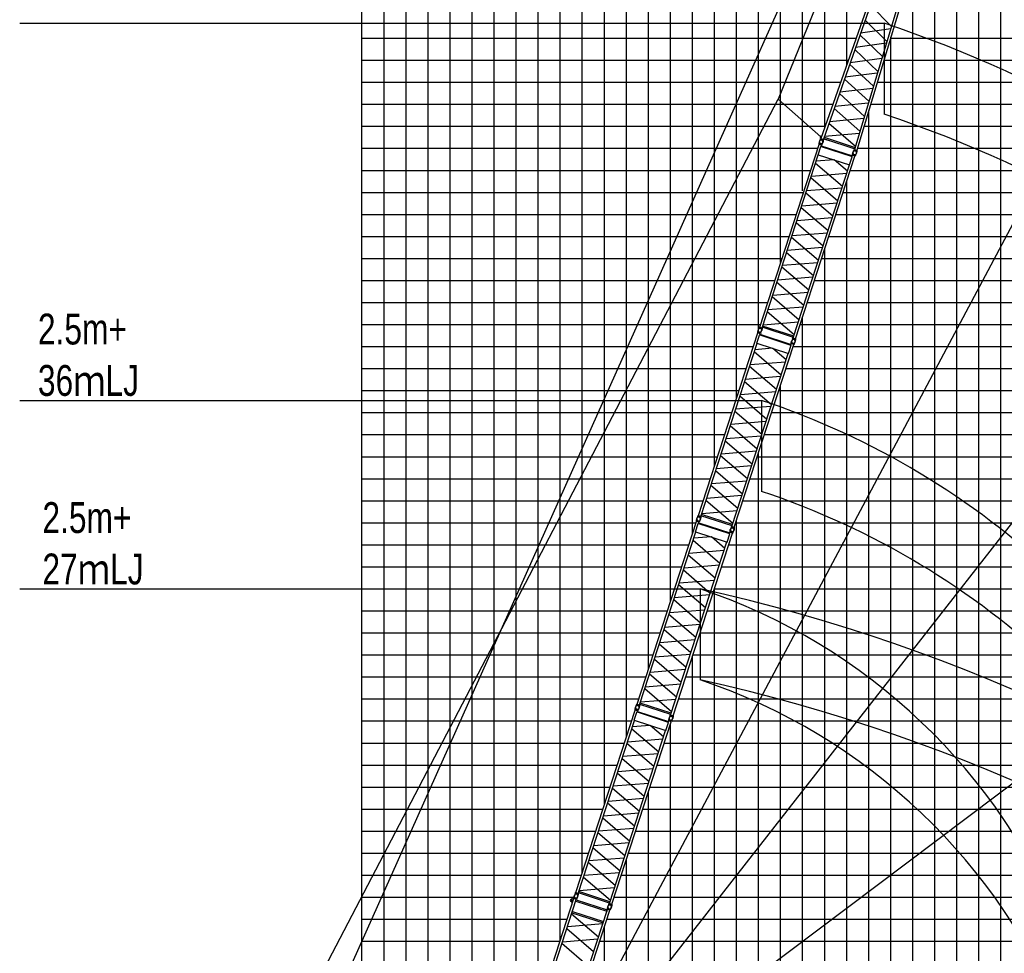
# Model space of a CAD drawing. Extents: x -439399 to 62702, y -349596 to 51651.
# Tile 9 of 63: x -339993 to -295307, y -260755 to -218368. Entities that reach past the tile are written whole.
import ezdxf

# ---------------------------------------------------------------- set-up
doc = ezdxf.new("R2010")
doc.units = 0
doc.layers.get('0').update_dxf_attribs({"linetype": 'CONTINUOUS'})

msp = doc.modelspace()

# ---------------------------------------------------------------- linework, layer by layer
at = {"color": 14, "linetype": 'Continuous'}
for p, q in [((-324458.888848, -266062.734972), (-324458.888848, -176207.494575)), ((-314458.888848, -257095.603011), (-314458.888848, -176207.494575)), ((-304458.888848, -226132.993343), (-304458.888848, -176207.494575)), ((-324458.888848, -226207.494575), (-304422.781247, -226207.494575)), ((-302620.261875, -226207.494575), (-209458.888848, -226207.494575)), ((-304458.888848, -326207.494575), (-304458.888848, -231866.331867)), ((-324458.888848, -236207.494575), (-307671.933328, -236207.494575)), ((-305869.413956, -236207.494575), (-209458.888848, -236207.494575)), ((-324458.888848, -246207.494575), (-310921.106604, -246207.494575)), ((-309118.587232, -246207.494575), (-209458.888848, -246207.494575)), ((-324458.888848, -256207.494575), (-314170.325776, -256207.494575)), ((-312367.806404, -256207.494575), (-209458.888848, -256207.494575))]:
    msp.add_line(p, q, dxfattribs=at)
at = {"color": 252, "linetype": 'Continuous'}
for p, q in [((-323458.888848, -266588.323181), (-323458.888848, -176207.494575)), ((-322458.888848, -267113.911389), (-322458.888848, -176207.494575)), ((-321458.888848, -267683.048147), (-321458.888848, -176207.494575)), ((-320458.888848, -268243.332607), (-320458.888848, -176207.494575)), ((-319458.888848, -268803.617067), (-319458.888848, -176207.494575)), ((-318458.888848, -269254.170358), (-318458.888848, -176207.494575)), ((-317458.888848, -267676.59771), (-317458.888848, -176207.494575)), ((-316458.888848, -263250.952481), (-316458.888848, -176207.494575)), ((-315458.888848, -260173.265194), (-315458.888848, -176207.494575)), ((-313458.888848, -254017.910397), (-313458.888848, -176207.494575)), ((-312458.888848, -250940.217782), (-312458.888848, -176207.494575)), ((-311458.888848, -247862.623015), (-311458.888848, -176207.494575)), ((-310458.888848, -244784.9304), (-310458.888848, -176207.494575)), ((-309458.888848, -241707.237785), (-309458.888848, -176207.494575)), ((-308458.888848, -238629.501767), (-308458.888848, -176207.494575)), ((-307458.888848, -235551.700517), (-307458.888848, -176207.494575)), ((-306458.888848, -232434.19862), (-306458.888848, -176207.494575)), ((-305458.888848, -229396.315287), (-305458.888848, -176207.494575)), ((-303458.888848, -223279.269086), (-303458.888848, -176207.494575)), ((-302458.888848, -220425.544828), (-302458.888848, -176207.494575)), ((-295458.888848, -326207.494575), (-295458.888848, -203499.356198)), ((-296458.888848, -326207.494575), (-296458.888848, -206577.048813)), ((-297458.888848, -326207.494575), (-297458.888848, -209654.616823)), ((-298458.888848, -326207.494575), (-298458.888848, -212732.309438)), ((-299458.888848, -326207.494575), (-299458.888848, -215861.284686)), ((-324458.888848, -219207.494575), (-302032.060555, -219207.494575)), ((-300473.634875, -219207.494575), (-209458.888848, -219207.494575)), ((-300458.888848, -326207.494575), (-300458.888848, -219158.307531)), ((-324458.888848, -220207.494575), (-302382.479835, -220207.494575)), ((-300773.429819, -220207.494575), (-209458.888848, -220207.494575)), ((-324458.888848, -221207.494575), (-302732.899115, -221207.494575)), ((-301073.224764, -221207.494575), (-209458.888848, -221207.494575)), ((-324458.888848, -222207.494575), (-303083.318395, -222207.494575)), ((-301458.888848, -326207.494575), (-301458.888848, -222493.920819)), ((-301373.019708, -222207.494575), (-209458.888848, -222207.494575)), ((-324458.888848, -223207.494575), (-303433.737676, -223207.494575)), ((-301672.814652, -223207.494575), (-209458.888848, -223207.494575)), ((-324458.888848, -224207.494575), (-303772.943771, -224207.494575)), ((-301972.609597, -224207.494575), (-209458.888848, -224207.494575)), ((-324458.888848, -225207.494575), (-304097.862509, -225207.494575)), ((-302295.343137, -225207.494575), (-209458.888848, -225207.494575)), ((-302458.888848, -326207.494575), (-302458.888848, -225710.838003)), ((-324458.888848, -227207.494575), (-304747.699985, -227207.494575)), ((-302945.180613, -227207.494575), (-209458.888848, -227207.494575)), ((-324458.888848, -228207.494575), (-305072.618723, -228207.494575)), ((-303270.09935, -228207.494575), (-209458.888848, -228207.494575)), ((-303458.888848, -326207.494575), (-303458.888848, -228788.530617)), ((-324458.888848, -229207.494575), (-305397.53746, -229207.494575)), ((-303595.018088, -229207.494575), (-209458.888848, -229207.494575)), ((-324458.888848, -230207.494575), (-305722.456198, -230207.494575)), ((-303919.936826, -230207.494575), (-209458.888848, -230207.494575)), ((-324458.888848, -231207.494575), (-306047.374936, -231207.494575)), ((-304244.855564, -231207.494575), (-209458.888848, -231207.494575)), ((-324458.888848, -232207.494575), (-306372.258376, -232207.494575)), ((-304569.774302, -232207.494575), (-209458.888848, -232207.494575)), ((-324458.888848, -233207.494575), (-306697.177114, -233207.494575)), ((-304894.657742, -233207.494575), (-209458.888848, -233207.494575)), ((-324458.888848, -234207.494575), (-307022.095852, -234207.494575)), ((-305219.57648, -234207.494575), (-209458.888848, -234207.494575)), ((-305458.888848, -326207.494575), (-305458.888848, -234944.024482)), ((-324458.888848, -235207.494575), (-307347.01459, -235207.494575)), ((-305544.495218, -235207.494575), (-233458.888848, -235207.494575)), ((-324458.888848, -237207.494575), (-307996.852066, -237207.494575)), ((-306194.332694, -237207.494575), (-209458.888848, -237207.494575)), ((-306458.888848, -326207.494575), (-306458.888848, -238021.717097)), ((-324458.888848, -238207.494575), (-308321.770804, -238207.494575)), ((-306519.251432, -238207.494575), (-209458.888848, -238207.494575)), ((-324458.888848, -239207.494575), (-308646.689542, -239207.494575)), ((-306844.17017, -239207.494575), (-209458.888848, -239207.494575)), ((-324458.888848, -240207.494575), (-308971.60828, -240207.494575)), ((-307169.088908, -240207.494575), (-209458.888848, -240207.494575)), ((-324458.888848, -241207.494575), (-309296.527018, -241207.494575)), ((-307493.993543, -241207.494575), (-209458.888848, -241207.494575)), ((-307458.888848, -326207.494575), (-307458.888848, -241099.409711)), ((-324458.888848, -242207.494575), (-309621.431653, -242207.494575)), ((-307818.912281, -242207.494575), (-209458.888848, -242207.494575)), ((-324458.888848, -243207.494575), (-309946.350391, -243207.494575)), ((-308143.831018, -243207.494575), (-209458.888848, -243207.494575)), ((-324458.888848, -244207.494575), (-311111.153673, -244207.494575)), ((-308468.749756, -244207.494575), (-209458.888848, -244207.494575)), ((-308458.888848, -326207.494575), (-308458.888848, -244177.14573)), ((-324458.888848, -245207.494575), (-310596.187866, -245207.494575)), ((-308793.668494, -245207.494575), (-209458.888848, -245207.494575)), ((-324458.888848, -247207.494575), (-311246.057135, -247207.494575)), ((-309458.888848, -326207.494575), (-309458.888848, -247254.838345)), ((-309443.50597, -247207.494575), (-209458.888848, -247207.494575)), ((-324458.888848, -248207.494575), (-311570.975873, -248207.494575)), ((-309768.424708, -248207.494575), (-209458.888848, -248207.494575)), ((-324458.888848, -249207.494575), (-311895.89461, -249207.494575)), ((-310093.343446, -249207.494575), (-209458.888848, -249207.494575)), ((-324458.888848, -250207.494575), (-312220.813348, -250207.494575)), ((-310418.293976, -250207.494575), (-209458.888848, -250207.494575)), ((-310458.888848, -326207.494575), (-310458.888848, -250332.433112)), ((-324458.888848, -251207.494575), (-312545.732086, -251207.494575)), ((-310743.212714, -251207.494575), (-209458.888848, -251207.494575)), ((-324458.888848, -252207.494575), (-312870.650824, -252207.494575)), ((-311068.131452, -252207.494575), (-209458.888848, -252207.494575)), ((-324458.888848, -253207.494575), (-313195.569562, -253207.494575)), ((-311393.05019, -253207.494575), (-209458.888848, -253207.494575)), ((-311458.888848, -326207.494575), (-311458.888848, -253410.125727)), ((-324458.888848, -254207.494575), (-313520.4883, -254207.494575)), ((-311717.968928, -254207.494575), (-209458.888848, -254207.494575)), ((-324458.888848, -255207.494575), (-313845.407038, -255207.494575)), ((-312042.887666, -255207.494575), (-209458.888848, -255207.494575)), ((-312458.888848, -326207.494575), (-312458.888848, -256487.818341)), ((-324458.888848, -257207.494575), (-314495.252733, -257207.494575)), ((-312692.725141, -257207.494575), (-209458.888848, -257207.494575)), ((-324458.888848, -258207.494575), (-314820.172034, -258207.494575)), ((-313017.643879, -258207.494575), (-209458.888848, -258207.494575)), ((-324458.888848, -259207.494575), (-315145.091334, -259207.494575)), ((-313458.888848, -326207.494575), (-313458.888848, -259565.482493)), ((-313342.571664, -259207.494575), (-209458.888848, -259207.494575)), ((-324458.888848, -260207.494575), (-315470.010635, -260207.494575)), ((-313667.490964, -260207.494575), (-209458.888848, -260207.494575))]:
    msp.add_line(p, q, dxfattribs=at)
at = {"color": 151, "linetype": 'Continuous'}
for p, q in [((-326585.604745, -264944.958175), (-290576.163802, -184391.49197)), ((-290303.68081, -184394.532118), (-305566.311355, -221979.374185)), ((-275172.333541, -190487.996117), (-317382.127619, -269873.072936)), ((-262043.740159, -199076.146776), (-317353.387232, -269869.266727)), ((-245631.954543, -215888.617048), (-317282.912986, -269881.486976)), ((-300764.932116, -218532.597864), (-300764.932116, -222662.929928)), ((-327739.321455, -264444.344952), (-305564.223967, -221975.378265)), ((-303638.237225, -223691.717338), (-305566.311355, -221979.374185)), ((-306327.170398, -235651.609583), (-306327.170398, -239781.941647)), ((-309108.34032, -244211.097864), (-309108.34032, -248341.429928))]:
    msp.add_line(p, q, dxfattribs=at)
at = {"color": 15, "linetype": 'Continuous'}
for p, q in [((-300741.188738, -215523.702358), (-303628.2896, -223762.69212)), ((-300784.75472, -215993.638204), (-303519.560687, -223798.020332)), ((-299491.029454, -215929.902876), (-301998.059156, -224292.384462)), ((-299732.011521, -216335.698771), (-302106.793997, -224257.054754)), ((-300432.404267, -218671.938059), (-301387.287879, -217713.101717)), ((-301622.027437, -218382.98398), (-300636.347895, -219352.215578)), ((-301826.195713, -218965.62354), (-300459.063803, -218760.864125)), ((-300840.288438, -220032.482314), (-301856.778332, -219052.897894)), ((-302091.525843, -219722.802632), (-301044.225128, -220712.736248)), ((-300662.910985, -219440.819207), (-302061.054004, -219635.844373)), ((-302295.908422, -220306.054138), (-300866.75556, -220120.766363)), ((-301248.159816, -221392.983122), (-302326.28392, -220392.737295)), ((-302561.037202, -221062.659094), (-301452.09021, -222073.216762)), ((-301070.608214, -220800.739884), (-302530.759105, -220976.252928)), ((-302765.60422, -221646.436159), (-301274.456408, -221480.697908)), ((-302793.454909, -221725.915197), (-301658.135937, -222760.505036)), ((-303030.558969, -222402.544408), (-301859.943913, -223433.658103)), ((-301478.314599, -222160.690025), (-303000.448913, -222316.6184)), ((-303235.289704, -222986.78934), (-301682.168574, -222840.668365)), ((-303466.630607, -223325.846645), (-303462.3838, -223327.334808)), ((-303265.317167, -223072.479884), (-302062.907904, -224110.667788)), ((-303649.865926, -223793.524432), (-303692.751018, -223874.718245)), ((-303620.071781, -223739.223912), (-303654.51253, -223716.939018)), ((-303654.084903, -223792.155278), (-303644.198872, -223761.729114)), ((-303654.084903, -223792.155278), (-303516.186337, -223836.961106)), ((-303644.198872, -223761.729114), (-303506.300307, -223806.534942)), ((-303593.749989, -223664.109227), (-303636.599743, -223661.792314)), ((-303628.294078, -223762.690936), (-303519.558772, -223798.021075)), ((-303619.585952, -223765.520133), (-303620.909172, -223769.296238)), ((-303520.43448, -223835.588047), (-303533.463051, -223926.475295)), ((-303528.264335, -223795.192319), (-303529.587429, -223798.968064)), ((-303516.186337, -223836.961106), (-303506.300307, -223806.534942)), ((-303509.65257, -223770.061015), (-303153.317244, -223885.841039)), ((-303508.261936, -223765.781072), (-302096.982618, -224224.332167)), ((-303488.248788, -223708.670331), (-302079.604844, -224166.365144)), ((-303469.024122, -223653.803178), (-301886.022799, -223520.647166)), ((-306409.555603, -232322.175338), (-303715.574531, -224030.92969)), ((-303756.093986, -224497.505901), (-303635.578908, -224126.597536)), ((-303719.046071, -223991.936778), (-303728.937001, -224022.378019)), ((-303591.032166, -224067.185884), (-303728.937001, -224022.378019)), ((-303581.141236, -224036.744642), (-303719.046071, -223991.936778)), ((-303606.86825, -224066.250398), (-303715.574531, -224030.92969)), ((-303714.805467, -223993.326589), (-303701.775776, -223902.431532)), ((-303706.871063, -224033.75761), (-303705.633792, -224029.949669)), ((-303635.578373, -224126.598666), (-303622.975511, -224120.177174)), ((-303624.669268, -224121.03646), (-303606.86825, -224066.250398)), ((-303622.978413, -224120.177056), (-302212.546362, -224578.452858)), ((-303615.569396, -224063.423233), (-303614.332124, -224059.615291)), ((-303614.90629, -224090.989015), (-302201.92315, -224550.093714)), ((-303581.141236, -224036.744642), (-303591.032166, -224067.185884)), ((-303585.346035, -224035.344523), (-303542.464293, -223954.157051)), ((-303151.92661, -223881.561096), (-303153.317244, -223885.841039)), ((-302128.175732, -224287.947315), (-302171.060646, -224369.140791)), ((-302132.410109, -224286.575931), (-302122.524078, -224256.149767)), ((-302132.410109, -224286.575931), (-301994.511544, -224331.381759)), ((-302122.524078, -224256.149767), (-301984.625513, -224300.955595)), ((-302106.793196, -224257.055083), (-301998.058586, -224292.384995)), ((-302098.089161, -224259.883056), (-302099.238076, -224263.715395)), ((-302006.763993, -224289.556161), (-302007.913018, -224293.388865)), ((-301994.511544, -224331.381759), (-301984.625513, -224300.955595)), ((-306300.849321, -232357.496046), (-303747.860473, -224500.181123)), ((-304779.160596, -232851.921226), (-302085.179525, -224560.675578)), ((-303046.458488, -224728.079609), (-303842.879094, -224792.619049)), ((-303756.093986, -224497.505901), (-302326.640802, -224961.962025)), ((-302429.892109, -225251.712044), (-303036.251214, -224731.396131)), ((-302326.640802, -224961.962025), (-302206.125725, -224591.053661)), ((-302206.127288, -224591.051204), (-302212.547008, -224578.451823)), ((-302211.686128, -224580.141159), (-302193.88511, -224525.355097)), ((-302197.355488, -224486.362561), (-302207.246418, -224516.803803)), ((-302069.343209, -224561.61114), (-302207.246418, -224516.803803)), ((-302059.452279, -224531.169898), (-302197.355488, -224486.362561)), ((-302085.179525, -224560.675578), (-302193.88511, -224525.355097)), ((-302193.117066, -224487.750459), (-302180.088484, -224396.863136)), ((-302185.182338, -224528.18279), (-302183.945067, -224524.374849)), ((-302093.880439, -224557.848488), (-302092.643167, -224554.040546)), ((-302059.452279, -224531.169898), (-302069.343209, -224561.61114)), ((-302063.671058, -224529.772691), (-302020.792964, -224448.592128)), ((-301998.741551, -224330.002701), (-302011.770123, -224420.889948)), ((-304887.866182, -232816.600745), (-302334.877333, -224959.285822)), ((-303870.855787, -224878.723079), (-302649.288895, -225926.947948)), ((-302868.694779, -226602.212075), (-304090.261856, -225553.987047)), ((-304062.271982, -225467.842871), (-302457.872469, -225337.827341)), ((-302677.278505, -226013.091419), (-304281.678018, -226143.106949)), ((-304309.658642, -226229.222951), (-303088.091564, -227277.447979)), ((-303307.497448, -227952.712106), (-304529.064526, -226904.487078)), ((-304501.074825, -226818.342846), (-302896.675312, -226688.327316)), ((-303116.081349, -227363.591394), (-304720.480618, -227493.606904)), ((-304748.461311, -227579.722982), (-303526.894233, -228627.94801)), ((-303746.300303, -229303.211979), (-304967.867195, -228254.98711)), ((-304939.877426, -228168.842801), (-303335.478156, -228038.827291)), ((-303554.88358, -228714.089849), (-305159.28285, -228844.10536)), ((-305187.263874, -228930.22214), (-303965.696796, -229978.447168)), ((-304185.103143, -230653.712185), (-305406.670023, -229605.487326)), ((-305378.679861, -229519.341763), (-303774.280349, -229389.326233)), ((-303993.686385, -230064.590311), (-305598.085776, -230194.605831)), ((-305626.066543, -230280.722171), (-304404.499616, -231328.94707)), ((-304623.905853, -232004.211538), (-305845.47256, -230955.986828)), ((-305817.482813, -230869.842481), (-304213.08362, -230739.826977)), ((-304432.489432, -231415.090792), (-306036.888458, -231545.106282)), ((-304843.311869, -232679.476195), (-306064.878762, -231631.251326)), ((-306431.020052, -232353.006696), (-306473.904147, -232434.19862)), ((-306435.278344, -232351.664786), (-306425.391531, -232321.236213)), ((-306435.278344, -232351.664786), (-306297.37351, -232396.47265)), ((-306425.391531, -232321.236213), (-306287.486696, -232366.044078)), ((-306409.555603, -232322.175338), (-306300.849321, -232357.496046)), ((-306402.087948, -232328.807502), (-306400.849922, -232324.997239)), ((-306310.786049, -232358.4732), (-306309.548023, -232354.662937)), ((-306297.37351, -232396.47265), (-306287.486696, -232366.044078)), ((-304879.846035, -232791.917201), (-306292.829175, -232332.812502)), ((-304861.148901, -232734.373167), (-306274.132041, -232275.268469)), ((-306256.285693, -232220.342949), (-304651.886424, -232090.327438)), ((-309190.657166, -240881.659713), (-306496.676094, -232590.414065)), ((-306537.195548, -233056.990276), (-306416.680471, -232686.081911)), ((-306500.147633, -232551.421153), (-306510.038563, -232581.862394)), ((-306372.133729, -232626.670259), (-306510.038563, -232581.862394)), ((-306362.242799, -232596.229017), (-306500.147633, -232551.421153)), ((-306387.969812, -232625.734773), (-306496.676094, -232590.414065)), ((-306495.90703, -232552.810964), (-306482.877339, -232461.915907)), ((-306487.972626, -232593.241985), (-306486.735354, -232589.434044)), ((-306416.679936, -232686.083041), (-306404.077073, -232679.661549)), ((-306405.77083, -232680.520835), (-306387.969812, -232625.734773)), ((-306404.079976, -232679.661431), (-304993.647924, -233137.937233)), ((-306396.670959, -232622.907608), (-306395.433687, -232619.099666)), ((-306396.007852, -232650.47339), (-304983.024713, -233109.578089)), ((-306362.242799, -232596.229017), (-306372.133729, -232626.670259)), ((-306366.447598, -232594.828898), (-306323.565855, -232513.641426)), ((-306301.573674, -232395.061689), (-306314.602879, -232485.953362)), ((-309081.950884, -240916.980421), (-306528.962036, -233059.665498)), ((-307560.262159, -241411.405601), (-304866.281087, -233120.159953)), ((-306537.195548, -233056.990276), (-305107.742365, -233521.4464)), ((-305107.742365, -233521.4464), (-304987.227287, -233150.538036)), ((-304987.228851, -233150.535579), (-304993.648571, -233137.936198)), ((-304992.78769, -233139.625534), (-304974.986672, -233084.839472)), ((-304978.457051, -233045.846936), (-304988.347981, -233076.288178)), ((-304850.444771, -233121.095515), (-304988.347981, -233076.288178)), ((-304840.553842, -233090.654273), (-304978.457051, -233045.846936)), ((-304866.281087, -233120.159953), (-304974.986672, -233084.839472)), ((-304974.218629, -233047.234834), (-304961.190046, -232956.347511)), ((-304966.283901, -233087.667165), (-304965.046629, -233083.859224)), ((-304909.331369, -232847.43087), (-304952.215249, -232928.622389)), ((-304913.587762, -232846.090569), (-304903.700948, -232815.661996)), ((-304913.587762, -232846.090569), (-304775.684553, -232890.897906)), ((-304903.700948, -232815.661996), (-304765.797739, -232860.469333)), ((-304887.866182, -232816.600745), (-304779.160596, -232851.921226)), ((-304880.398527, -232823.232909), (-304879.160501, -232819.422645)), ((-304874.982001, -233117.332863), (-304873.74473, -233113.524921)), ((-304840.553842, -233090.654273), (-304850.444771, -233121.095515)), ((-304844.77262, -233089.257066), (-304801.894526, -233008.076503)), ((-304779.905317, -232889.484304), (-304792.934549, -232980.376158)), ((-304789.096859, -232852.898531), (-304787.858833, -232849.088268)), ((-304775.684553, -232890.897906), (-304765.797739, -232860.469333)), ((-307668.967744, -241376.08512), (-305115.978896, -233518.770197)), ((-306651.95735, -233438.207454), (-305430.390457, -234486.432323)), ((-305827.56005, -233287.563984), (-306623.980657, -233352.103424)), ((-305210.993672, -233811.196419), (-305817.352776, -233290.880506)), ((-305649.796341, -235161.69645), (-306871.363419, -234113.471422)), ((-306843.373544, -234027.327246), (-305238.974031, -233897.311716)), ((-305458.380067, -234572.575794), (-307062.77958, -234702.591324)), ((-307090.760204, -234788.707326), (-305869.193127, -235836.932354)), ((-306088.59901, -236512.196481), (-307310.166088, -235463.971453)), ((-307282.176388, -235377.827221), (-305677.776875, -235247.811691)), ((-305897.182911, -235923.075769), (-307501.58218, -236053.091279)), ((-307529.562874, -236139.207357), (-306307.995796, -237187.432385)), ((-306527.401865, -237862.696354), (-307748.968757, -236814.471485)), ((-307720.978988, -236728.327176), (-306116.579719, -236598.311666)), ((-306335.985143, -237273.574224), (-307940.384412, -237403.589735)), ((-307968.365437, -237489.706515), (-306746.798359, -238537.931543)), ((-306966.204705, -239213.19656), (-308187.771586, -238164.971701)), ((-308159.781424, -238078.826138), (-306555.381911, -237948.810608)), ((-308407.168106, -238840.206546), (-307185.601179, -239888.431445)), ((-306774.787947, -238624.074686), (-308379.187338, -238754.090206)), ((-307405.007415, -240563.695913), (-308626.574122, -239515.471203)), ((-308598.584376, -239429.326856), (-306994.185182, -239299.311352)), ((-307624.413432, -241238.96057), (-308845.980324, -240190.735701)), ((-307213.590995, -239974.575167), (-308817.990021, -240104.590657)), ((-307642.250463, -241293.857542), (-309055.233603, -240834.752844)), ((-309037.387256, -240779.827324), (-307432.987987, -240649.811813)), ((-311971.793884, -249441.187057), (-309277.812813, -241149.941409)), ((-309318.332267, -241616.51762), (-309197.817189, -241245.609255)), ((-309281.284352, -241110.948496), (-309291.175282, -241141.389738)), ((-309153.270447, -241186.197603), (-309291.175282, -241141.389738)), ((-309143.379518, -241155.756361), (-309281.284352, -241110.948496)), ((-309169.106531, -241185.262117), (-309277.812813, -241149.941409)), ((-309277.043749, -241112.338307), (-309264.014058, -241021.443251)), ((-309269.109344, -241152.769329), (-309267.872073, -241148.961387)), ((-309212.121615, -240912.491071), (-309255.005709, -240993.682995)), ((-309216.379907, -240911.149161), (-309206.493093, -240880.720588)), ((-309216.379907, -240911.149161), (-309078.475072, -240955.957025)), ((-309206.493093, -240880.720588), (-309068.588259, -240925.528453)), ((-309197.816654, -241245.610385), (-309185.213792, -241239.188893)), ((-309190.657166, -240881.659713), (-309081.950884, -240916.980421)), ((-309186.907549, -241240.048179), (-309169.106531, -241185.262117)), ((-309185.216694, -241239.188775), (-307774.784643, -241697.464577)), ((-309183.189511, -240888.291877), (-309181.951485, -240884.481614)), ((-309177.807677, -241182.434951), (-309176.570406, -241178.62701)), ((-309177.144571, -241210.000734), (-307764.161431, -241669.105432)), ((-309143.379518, -241155.756361), (-309153.270447, -241186.197603)), ((-309147.584317, -241154.356241), (-309104.702574, -241073.16877)), ((-309082.675236, -240954.546064), (-309095.704442, -241045.437737)), ((-309091.887611, -240917.957575), (-309090.649585, -240914.147312)), ((-309078.475072, -240955.957025), (-309068.588259, -240925.528453)), ((-307660.947598, -241351.401576), (-309073.930738, -240892.296877)), ((-311863.087603, -249476.507765), (-309310.098755, -241619.192842)), ((-310341.398878, -249970.932945), (-307647.417806, -241679.687297)), ((-309318.332267, -241616.51762), (-307888.879084, -242080.973744)), ((-307888.879084, -242080.973744), (-307768.364006, -241710.065379)), ((-307768.36557, -241710.062923), (-307774.78529, -241697.463542)), ((-307773.924409, -241699.152877), (-307756.123391, -241644.366815)), ((-307759.593769, -241605.37428), (-307769.484699, -241635.815522)), ((-307631.58149, -241680.622858), (-307769.484699, -241635.815522)), ((-307621.69056, -241650.181616), (-307759.593769, -241605.37428)), ((-307647.417806, -241679.687297), (-307756.123391, -241644.366815)), ((-307755.355347, -241606.762178), (-307742.326765, -241515.874855)), ((-307747.420619, -241647.194509), (-307746.183348, -241643.386567)), ((-307690.432931, -241406.915245), (-307733.316812, -241488.106764)), ((-307694.689324, -241405.574944), (-307684.802511, -241375.146371)), ((-307694.689324, -241405.574944), (-307556.786115, -241450.382281)), ((-307684.802511, -241375.146371), (-307546.899302, -241419.953708)), ((-307668.967744, -241376.08512), (-307560.262159, -241411.405601)), ((-307661.500089, -241382.717284), (-307660.262063, -241378.90702)), ((-307656.11872, -241676.860207), (-307654.881448, -241673.052265)), ((-307621.69056, -241650.181616), (-307631.58149, -241680.622858)), ((-307625.909339, -241648.78441), (-307583.031245, -241567.603847)), ((-307561.006879, -241448.968679), (-307574.036111, -241539.860533)), ((-307570.198422, -241412.382906), (-307568.960396, -241408.572643)), ((-307556.786115, -241450.382281), (-307546.899302, -241419.953708)), ((-310450.104463, -249935.612464), (-307897.115615, -242078.297541)), ((-309433.094068, -241997.734797), (-308211.527176, -243045.959666)), ((-308608.696769, -241847.091327), (-309405.117376, -241911.630768)), ((-307992.130391, -242370.723763), (-308598.489495, -241850.40785)), ((-309624.510263, -242586.85459), (-308020.11075, -242456.83906)), ((-308430.93306, -243721.223794), (-309652.500138, -242672.998766)), ((-309871.896923, -243348.23467), (-308650.329845, -244396.459698)), ((-308239.516786, -243132.103138), (-309843.916299, -243262.118668)), ((-310063.313106, -243937.354565), (-308458.913594, -243807.339035)), ((-308869.735729, -245071.723825), (-310091.302807, -244023.498797)), ((-310310.699592, -244698.734701), (-309089.132515, -245746.959729)), ((-308678.31963, -244482.603113), (-310282.718899, -244612.618623)), ((-310502.115707, -245287.85452), (-308897.716437, -245157.839009)), ((-309308.538584, -246422.223698), (-310530.105476, -245373.998828)), ((-310749.502155, -246049.233859), (-309527.935078, -247097.458887)), ((-309117.121862, -245833.101568), (-310721.521131, -245963.117078)), ((-310940.918143, -246638.353482), (-309336.51863, -246508.337951)), ((-309747.341424, -247772.723904), (-310968.908305, -246724.499045)), ((-311188.304825, -247399.73389), (-309966.737898, -248447.958789)), ((-309555.924666, -247183.602029), (-311160.324057, -247313.61755)), ((-311379.721094, -247988.8542), (-309775.321901, -247858.838696)), ((-310186.144134, -249123.223257), (-311407.710841, -248074.998547)), ((-310405.550151, -249798.487914), (-311627.117043, -248750.263045)), ((-309994.727714, -248534.10251), (-311599.12674, -248664.118001)), ((-311818.523975, -249339.354667), (-310214.124705, -249209.339157)), ((-314752.963806, -258000.675338), (-312058.982735, -249709.42969)), ((-312062.454274, -249670.436778), (-312072.345204, -249700.878019)), ((-311934.440369, -249745.685884), (-312072.345204, -249700.878019)), ((-311924.549439, -249715.244642), (-312062.454274, -249670.436778)), ((-311950.276453, -249744.750398), (-312058.982735, -249709.42969)), ((-312058.21367, -249671.826589), (-312045.18398, -249580.931532)), ((-312050.279266, -249712.25761), (-312049.041995, -249708.449669)), ((-311993.258334, -249472.018415), (-312036.142428, -249553.210339)), ((-311997.516626, -249470.676505), (-311987.629812, -249440.247932)), ((-311997.516626, -249470.676505), (-311859.611791, -249515.484369)), ((-311987.629812, -249440.247932), (-311849.724978, -249485.055796)), ((-311971.793884, -249441.187057), (-311863.087603, -249476.507765)), ((-311968.077471, -249799.53646), (-311950.276453, -249744.750398)), ((-311964.326229, -249447.819221), (-311963.088203, -249444.008958)), ((-311958.977599, -249741.923233), (-311957.740328, -249738.115291)), ((-311958.314493, -249769.489015), (-310545.331353, -250228.593714)), ((-311924.549439, -249715.244642), (-311934.440369, -249745.685884)), ((-311928.754238, -249713.844523), (-311885.872496, -249632.657051)), ((-311863.811955, -249514.073408), (-311876.841161, -249604.96508)), ((-311873.02433, -249477.484919), (-311871.786304, -249473.674655)), ((-311859.611791, -249515.484369), (-311849.724978, -249485.055796)), ((-310442.084317, -249910.928919), (-311855.067456, -249451.824221)), ((-310423.387182, -249853.384886), (-311836.370322, -249394.280188)), ((-314644.257524, -258035.996046), (-312091.268676, -250178.681123)), ((-313122.568799, -258530.421226), (-310428.587728, -250239.175578)), ((-312099.502189, -250176.005901), (-311978.987111, -249805.097536)), ((-312099.502189, -250176.005901), (-310670.049006, -250640.462025)), ((-311978.986576, -249805.098666), (-311966.383714, -249798.677174)), ((-311966.386616, -249798.677056), (-310555.954565, -250256.952858)), ((-310555.094331, -250258.641159), (-310537.293313, -250203.855097)), ((-310540.763691, -250164.862561), (-310550.654621, -250195.303803)), ((-310412.751412, -250240.11114), (-310550.654621, -250195.303803)), ((-310402.860482, -250209.669898), (-310540.763691, -250164.862561)), ((-310428.587728, -250239.175578), (-310537.293313, -250203.855097)), ((-310536.525269, -250166.250459), (-310523.496687, -250075.363136)), ((-310528.590541, -250206.68279), (-310527.35327, -250202.874849)), ((-310471.56965, -249966.442589), (-310514.453531, -250047.634108)), ((-310475.826043, -249965.102288), (-310465.93923, -249934.673715)), ((-310475.826043, -249965.102288), (-310337.922834, -250009.909625)), ((-310465.93923, -249934.673715), (-310328.03602, -249979.481052)), ((-310450.104463, -249935.612464), (-310341.398878, -249970.932945)), ((-310442.636808, -249942.244627), (-310441.398782, -249938.434364)), ((-310437.288642, -250236.348488), (-310436.05137, -250232.540546)), ((-310402.860482, -250209.669898), (-310412.751412, -250240.11114)), ((-310407.079261, -250208.272691), (-310364.201167, -250127.092128)), ((-310342.143598, -250008.496023), (-310355.17283, -250099.387877)), ((-310351.335141, -249971.91025), (-310350.097115, -249968.099986)), ((-310337.922834, -250009.909625), (-310328.03602, -249979.481052)), ((-313231.274385, -258495.100745), (-310678.285537, -250637.785822)), ((-312214.26399, -250557.223079), (-310992.697098, -251605.447948)), ((-311389.866691, -250406.579609), (-312186.287297, -250471.119049)), ((-310773.300312, -250930.212044), (-311379.659417, -250409.896131)), ((-310670.049006, -250640.462025), (-310549.533928, -250269.553661)), ((-310549.535492, -250269.551204), (-310555.955211, -250256.951823)), ((-312405.680185, -251146.342871), (-310801.280672, -251016.327341)), ((-311212.102982, -252280.712075), (-312433.670059, -251232.487047)), ((-312653.066845, -251907.722951), (-311431.499767, -252955.947979)), ((-311020.686708, -251691.591419), (-312625.086221, -251821.606949)), ((-312844.483028, -252496.842846), (-311240.083516, -252366.827316)), ((-311650.905651, -253631.212106), (-312872.472729, -252582.987078)), ((-313091.869514, -253258.222982), (-311870.302437, -254306.44801)), ((-311459.489552, -253042.091394), (-313063.888821, -253172.106904)), ((-313283.285629, -253847.342801), (-311678.886359, -253717.327291)), ((-312089.708506, -254981.711979), (-313311.275398, -253933.48711)), ((-313530.672077, -254608.72214), (-312309.105, -255656.947168)), ((-311898.291784, -254392.589849), (-313502.691053, -254522.60536)), ((-313722.088065, -255197.841763), (-312117.688552, -255067.826233)), ((-312528.511346, -256332.212185), (-313750.078226, -255283.987326)), ((-313969.474747, -255959.222171), (-312747.907819, -257007.44707)), ((-312337.094588, -255743.090311), (-313941.493979, -255873.105831)), ((-314160.891016, -256548.342481), (-312556.491823, -256418.326977)), ((-312967.314056, -257682.711538), (-314188.880763, -256634.486828)), ((-313186.720073, -258357.976195), (-314408.286965, -257309.751326)), ((-312775.897635, -257093.590792), (-314380.296661, -257223.606282)), ((-314599.693897, -257898.842949), (-312995.294627, -257768.827438)), ((-314774.428256, -258031.506696), (-314817.31235, -258112.69862)), ((-314778.686547, -258030.164786), (-314768.799734, -257999.736213)), ((-314778.686547, -258030.164786), (-314640.781713, -258074.97265)), ((-314768.799734, -257999.736213), (-314630.8949, -258044.544078)), ((-314752.963806, -258000.675338), (-314644.257524, -258035.996046)), ((-314745.496151, -258007.307502), (-314744.258125, -258003.497239)), ((-314644.981877, -258073.561689), (-314658.011082, -258164.453362)), ((-314654.194252, -258036.9732), (-314652.956226, -258033.162937)), ((-314640.781713, -258074.97265), (-314630.8949, -258044.544078)), ((-313223.254239, -258470.417201), (-314636.237378, -258011.312502)), ((-313204.557104, -258412.873167), (-314617.540244, -257953.768469)), ((-313252.739572, -258525.93087), (-313295.623453, -258607.122389)), ((-313256.995965, -258524.590569), (-313247.109151, -258494.161996)), ((-313256.995965, -258524.590569), (-313119.092756, -258569.397906)), ((-313247.109151, -258494.161996), (-313109.205942, -258538.969333)), ((-313231.274385, -258495.100745), (-313122.568799, -258530.421226)), ((-313223.80673, -258501.732909), (-313222.568704, -258497.922645)), ((-313123.31352, -258567.984304), (-313136.342752, -258658.876158)), ((-313132.505063, -258531.398531), (-313131.267037, -258527.588268)), ((-313119.092756, -258569.397906), (-313109.205942, -258538.969333))]:
    msp.add_line(p, q, dxfattribs=at)
at = {"color": 7, "linetype": 'Continuous'}
for p, q in [((-339993.148255, -218532.597864), (-300764.932116, -218532.597864)), ((-339993.148255, -235651.609583), (-306327.170398, -235651.609583)), ((-339993.148255, -244211.097864), (-309108.34032, -244211.097864))]:
    msp.add_line(p, q, dxfattribs=at)
at = {"color": 132, "linetype": 'Continuous'}
for p, q in [((-316607.071025, -263707.010883), (-314840.135531, -258268.935976)), ((-314857.026716, -258238.888663), (-314970.335903, -258296.622629)), ((-314857.02791, -258238.889931), (-314847.517577, -258241.980021)), ((-314843.605379, -258229.939498), (-314853.496324, -258260.380735)), ((-314715.591977, -258305.188519), (-314853.496324, -258260.380735)), ((-314853.494717, -258260.381671), (-314843.639926, -258279.72277)), ((-314705.701032, -258274.747282), (-314843.605379, -258229.939498)), ((-314731.429267, -258304.25674), (-314840.135531, -258268.935976)), ((-314839.365142, -258231.3304), (-314826.335959, -258140.439217)), ((-314831.432064, -258271.763901), (-314830.193584, -258267.952245)), ((-314705.701032, -258274.747282), (-314715.591977, -258305.188519)), ((-314709.905627, -258273.34864), (-314667.023843, -258192.16119)), ((-316498.364761, -263742.331647), (-314731.429267, -258304.25674)), ((-314920.398593, -258483.600664), (-314910.888261, -258486.690754)), ((-314758.162824, -258386.534268), (-313345.179918, -258845.639686)), ((-314740.130412, -258301.42957), (-314738.891931, -258297.617914)), ((-314739.466113, -258328.991638), (-313326.483207, -258788.097055)), ((-313321.915512, -258724.365905), (-313331.806458, -258754.807141)), ((-313184.012326, -258769.173311), (-313321.915512, -258724.365905)), ((-313317.677087, -258725.751085), (-313304.648459, -258634.863769)), ((-313188.232726, -258767.781036), (-313145.352766, -258686.597041)), ((-315085.381855, -264201.437064), (-313318.446361, -258763.362157)), ((-314976.676288, -264236.757601), (-313209.740794, -258798.682694)), ((-314945.972273, -258964.553171), (-313724.410224, -260012.792244)), ((-314928.118332, -258909.604174), (-313515.135426, -259368.709592)), ((-314909.422828, -258852.065259), (-313496.439922, -259311.170676)), ((-314904.666535, -258853.611146), (-314907.876391, -258847.311454)), ((-313349.936504, -258844.094163), (-313346.726315, -258850.394508)), ((-313193.903271, -258799.614548), (-313331.806458, -258754.807141)), ((-313209.740794, -258798.682694), (-313318.446361, -258763.362157)), ((-313309.743591, -258766.189855), (-313308.50511, -258762.378199)), ((-313218.441706, -258795.855599), (-313217.203226, -258792.043943)), ((-313184.012326, -258769.173311), (-313193.903271, -258799.614548)), ((-313532.989167, -259423.658159), (-315137.393242, -259553.686395)), ((-313501.197091, -259309.626001), (-313494.897399, -259306.416144)), ((-313943.811135, -260688.039605), (-315165.373184, -259639.800532)), ((-314163.212736, -261363.28927), (-315384.774785, -260315.050197)), ((-315356.794114, -260228.934006), (-313752.390282, -260098.90579))]:
    msp.add_line(p, q, dxfattribs=at)
at = {"color": 15, "linetype": 'Continuous'}
msp.add_circle((-303638.217589, -223691.749552), 14.999998, dxfattribs=at)
at = {"color": 132, "linetype": 'Continuous'}
msp.add_circle((-314943.097231, -258350.082867), 28.249995, dxfattribs=at)
at = {"color": 190, "linetype": 'Continuous'}
for radius, start, end in [(54000.490262, 21.681744, 71.734793), (36000.806131, 21.52262, 71.602093), (27001.109422, 21.363499, 71.469511)]:
    msp.add_arc((-317689.542458, -269812.325957), radius, start, end, dxfattribs=at)
at = {"color": 220, "linetype": 'Continuous'}
for radius, start, end in [(54000.490262, 21.681744, 71.734793), (36000.806131, 21.52262, 71.602093), (27001.109422, 21.363499, 71.469511)]:
    msp.add_arc((-317689.542458, -273942.658021), radius, start, end, dxfattribs=at)
at = {"color": 15, "linetype": 'Continuous'}
for centre, radius, start, end in [((-303617.584646, -223914.42632), 84.999924, 152.15782, 351.84228), ((-303617.646009, -223914.48829), 84.999939, 332.157801, 171.842316), ((-303638.217589, -223691.749552), 29.999979, 86.905034, 237.095102), ((-302095.959374, -224408.912791), 84.999939, 332.157801, 171.842316), ((-302095.910317, -224408.846822), 84.999924, 152.15782, 351.84228), ((-306398.770521, -232473.93466), 84.999939, 152.15782, 351.84228), ((-306398.747571, -232473.972665), 84.999939, 332.157801, 171.842316), ((-304877.083885, -232968.359161), 84.999939, 152.15782, 351.84228), ((-304877.060936, -232968.397166), 84.999939, 332.157801, 171.842316), ((-309179.872083, -241033.419035), 84.999939, 152.15782, 351.84228), ((-309179.88429, -241033.500008), 84.999939, 332.157801, 171.842316), ((-307658.185448, -241527.843536), 84.999939, 152.15782, 351.84228), ((-307658.197655, -241527.924509), 84.999939, 332.157801, 171.842316), ((-311961.008802, -249592.946379), 84.999939, 152.15782, 351.84228), ((-311961.054212, -249592.98829), 84.999939, 332.157801, 171.842316), ((-310439.322167, -250087.37088), 84.999939, 152.15782, 351.84228), ((-310439.367577, -250087.412791), 84.999939, 332.157801, 171.842316), ((-314742.178724, -258152.43466), 84.999939, 152.15782, 351.84228), ((-313220.492089, -258646.859161), 84.999939, 152.15782, 351.84228)]:
    msp.add_arc(centre, radius, start, end, dxfattribs=at)
at = {"color": 151, "linetype": 'Continuous'}
for centre in [(-326358.888848, -322013.366184), (-326358.888848, -326143.698248)]:
    msp.add_arc(centre, 79691.745998, 25.547717, 77.498455, dxfattribs=at)
at = {"color": 132, "linetype": 'Continuous'}
for centre, radius, start, end in [((-314742.205742, -258152.49091), 84.999939, 332.157772, 171.842286), ((-314943.097231, -258350.082867), 59.999974, 117.00002, 253.359412), ((-314977.461981, -258465.059668), 59.999974, 342.00002, 73.359428), ((-313220.519358, -258646.916186), 84.999939, 332.157772, 171.842286)]:
    msp.add_arc(centre, radius, start, end, dxfattribs=at)

# ---------------------------------------------------------------- texts
at = {"color": 7, "linetype": 'Continuous', "char_height": 1400, "attachment_point": 1}
for s, insert in [('\\W0.768923;\\A1;2.5m+\\P36ｍLJ', (-339166.558412, -231712.868175)), ('\\W0.768923;\\A1;2.5m+\\P27ｍLJ', (-338961.061592, -240272.356457))]:
    msp.add_mtext(s, dxfattribs=dict(at, insert=insert))

doc.saveas('drawing.dxf')
